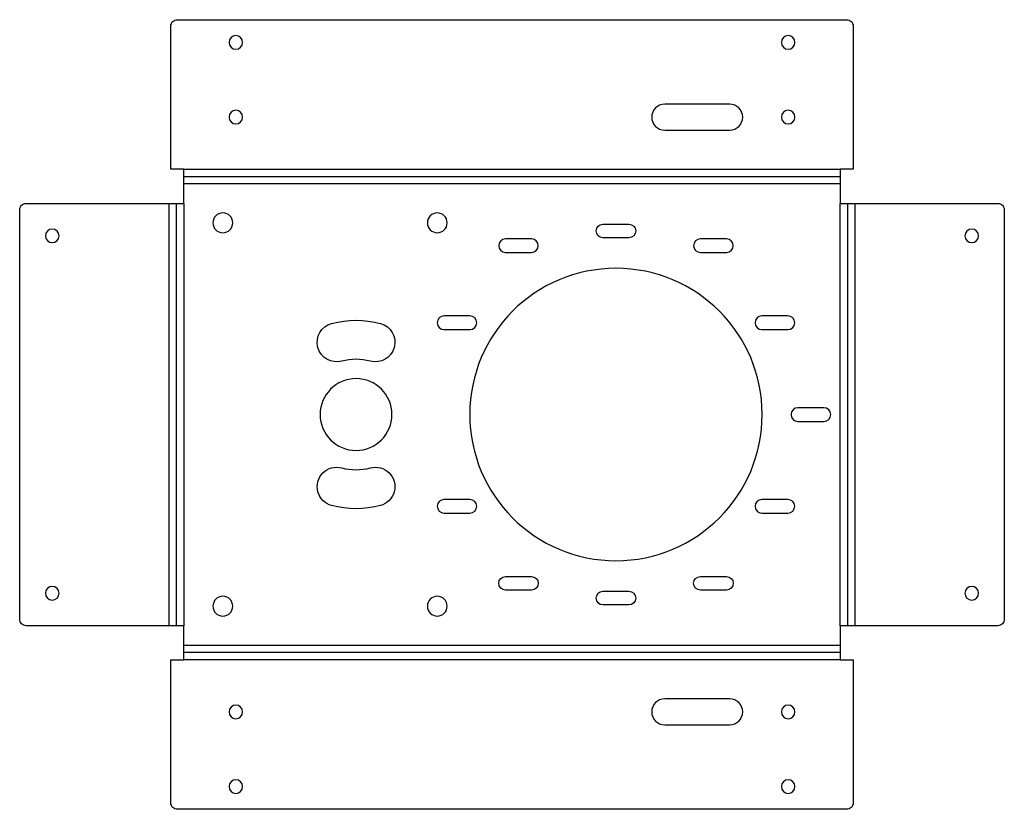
# Model space of a CAD drawing. Header units: millimetres. Extents: x -49 to 255, y 0 to 243.
import ezdxf

# ---------------------------------------------------------------- set-up
doc = ezdxf.new("R2010")
doc.units = ezdxf.units.MM

msp = doc.modelspace()

# ---------------------------------------------------------------- linework, layer by layer
at = {"layer": 'BEND'}
for p, q in [((2, 194.79), (204, 194.79)), ((-0.26, 56.52), (-0.26, 186.52)), ((206.26, 186.52), (206.26, 56.52)), ((204, 48.26), (2, 48.26))]:
    msp.add_line(p, q, dxfattribs=at)
at = {"layer": 'BEND_EXTENT'}
for p, q in [((2, 197.05), (204, 197.05)), ((204, 192.52), (2, 192.52)), ((-2.52, 56.52), (-2.52, 186.52)), ((2, 186.52), (2, 56.52)), ((204, 56.52), (204, 186.52)), ((208.52, 186.52), (208.52, 56.52)), ((2, 50.52), (204, 50.52)), ((204, 46), (2, 46))]:
    msp.add_line(p, q, dxfattribs=at)
at = {"layer": 'INTERIOR_PROFILES'}
for points in [[(170, 217.05), (150, 217.05, 1), (150, 209.05), (170, 209.05, 1)], [(139, 180.12, -1), (139, 175.92), (131, 175.92, -1), (131, 180.12)], [(109, 175.59), (101, 175.59, 1), (101, 171.39), (109, 171.39, 1)], [(161, 171.39), (169, 171.39, 1), (169, 175.59), (161, 175.59, 1)], [(90.07, 151.87), (82.07, 151.87, 1), (82.07, 147.67), (90.07, 147.67, 1)], [(187.93, 151.87), (179.93, 151.87, 1), (179.93, 147.67), (187.93, 147.67, 1)], [(47.49, 149.54, -0.131652), (62.51, 149.54, -1), (59.4, 137.94, 0.131652), (50.6, 137.94, -1)], [(191, 119.42), (199, 119.42, 1), (199, 123.62), (191, 123.62, 1)], [(50.6, 105.1, 0.131653), (59.4, 105.1, -1), (62.51, 93.51, -0.131653), (47.49, 93.51, -1)], [(82.07, 91.17), (90.07, 91.17, 1), (90.07, 95.37), (82.07, 95.37, 1)], [(187.93, 95.37), (179.93, 95.37, 1), (179.93, 91.17), (187.93, 91.17, 1)], [(109, 71.66, -1), (109, 67.46), (101, 67.46, -1), (101, 71.66)], [(169, 71.66, -1), (169, 67.46), (161, 67.46, -1), (161, 71.66)], [(131, 62.92, -1), (131, 67.12), (139, 67.12, -1), (139, 62.92)], [(150, 26), (170, 26, 1), (170, 34), (150, 34, 1)]]:
    msp.add_lwpolyline(points, format="xyb", close=True, dxfattribs=at)
at = {"layer": 'INTERIOR_PROFILES', "extrusion": (0, 0, -1)}
for centre, radius in [((-18, 236.05), 2.1), ((-188, 236.05), 2.1), ((-18, 213.05), 2.1), ((-188, 213.05), 2.1), ((-14, 180.52), 3.05), ((-80, 180.52), 3.05), ((38.52, 176.52), 2.1), ((-244.52, 176.52), 2.1), ((-135, 121.52), 45), ((-55, 121.52), 11.05), ((38.52, 66.52), 2.1), ((-244.52, 66.52), 2.1), ((-14, 62.52), 3.05), ((-80, 62.52), 3.05), ((-18, 30), 2.1), ((-188, 30), 2.1), ((-18, 7), 2.1), ((-188, 7), 2.1)]:
    msp.add_circle(centre, radius, dxfattribs=at)
at = {"layer": 'OUTER_PROFILES'}
msp.add_lwpolyline([(252.52, 56.52), (204, 56.52), (204, 46), (208, 46), (208, 2, -0.414214), (206, 0), (0, 0, -0.414214), (-2, 2), (-2, 46), (2, 46), (2, 56.52), (-46.52, 56.52, -0.414214), (-48.52, 58.52), (-48.52, 184.52, -0.414214), (-46.52, 186.52), (2, 186.52), (2, 197.05), (-2, 197.05), (-2, 241.05, -0.414214), (0, 243.05), (206, 243.05, -0.414214), (208, 241.05), (208, 197.05), (204, 197.05), (204, 186.52), (252.52, 186.52, -0.414214), (254.52, 184.52), (254.52, 58.52, -0.414214)], format="xyb", close=True, dxfattribs=at)

doc.saveas('drawing.dxf')
